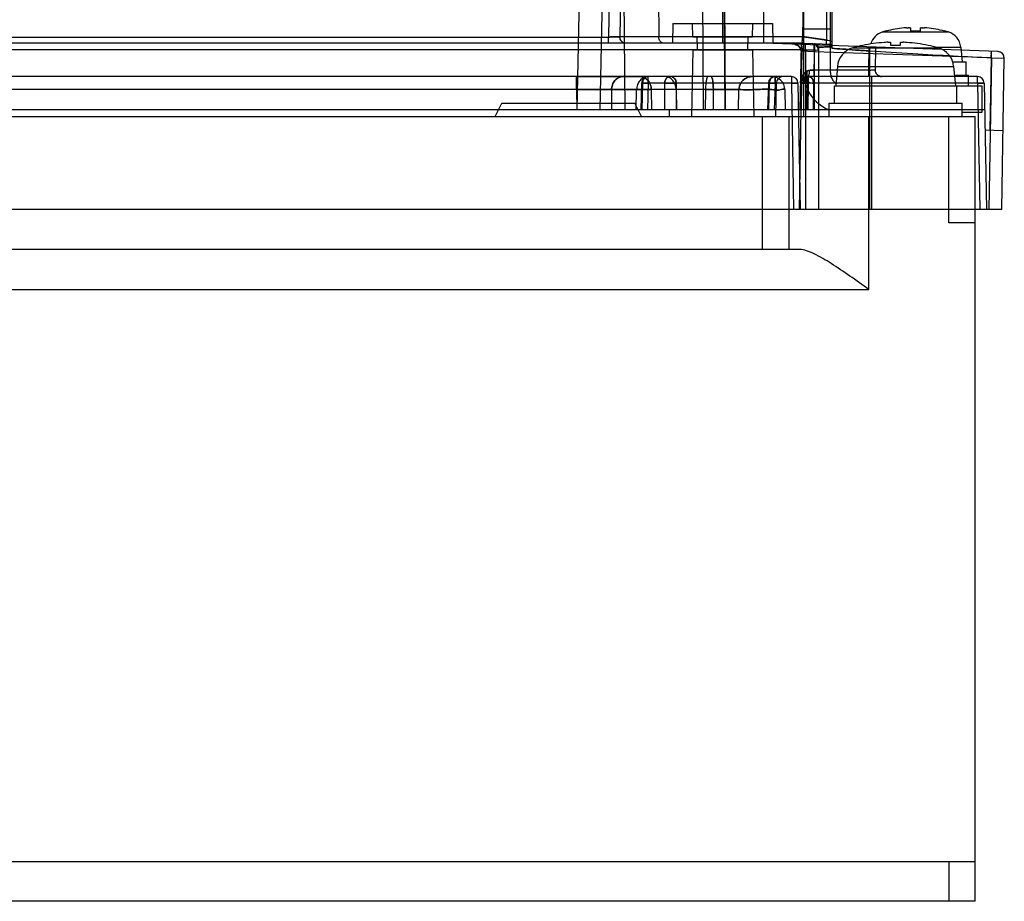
# Model space of a CAD drawing. Header units: millimetres. Extents: x 44 to 341, y 169 to 361.
# Tile 10 of 12: x 267 to 341, y 169 to 235. Entities that reach past the tile are written whole.
import ezdxf

# ---------------------------------------------------------------- set-up
doc = ezdxf.new("R2010")
doc.units = ezdxf.units.MM
doc.header["$LTSCALE"] = 34.457682
doc.layers.get('0').update_dxf_attribs({"linetype": 'CONTINUOUS'})

msp = doc.modelspace()

# ---------------------------------------------------------------- linework, layer by layer
at = {"color": 7, "linetype": 'Continuous'}
for p, q in [((319.369, 233.053), (319.369, 330.553)), ((327.569, 330.553), (327.569, 232.68)), ((312.722, 330.174), (310.771, 233.527)), ((313.588, 330.157), (311.638, 233.549)), ((313.829, 330.157), (314.56, 233.549)), ((327.058, 329.914), (325.376, 233.549)), ((327.183, 329.556), (327.183, 233.301)), ((318.701, 327.557), (319.569, 228.053)), ((325.469, 227.553), (325.469, 327.553)), ((327.469, 230.853), (327.469, 327.553)), ((317.242, 318.053), (317.914, 228.053)), ((309.765, 295.747), (308.399, 228.053)), ((311.497, 295.66), (310.132, 228.053)), ((311.497, 295.66), (312.008, 228.053)), ((322.469, 233.053), (322.469, 284.557)), ((315.619, 234.553), (315.593, 233.053)), ((315.619, 234.553), (323.119, 234.553)), ((317.119, 233.553), (317.102, 234.553)), ((321.619, 233.553), (321.636, 234.553)), ((323.119, 234.553), (323.145, 233.053)), ((325.469, 234.153), (327.469, 234.153)), ((333.519, 233.973), (333.519, 234.206)), ((334.219, 234.206), (334.219, 233.973)), ((70.927, 233.527), (310.771, 233.527)), ((310.771, 233.053), (310.771, 233.527)), ((325.376, 233.549), (311.638, 233.549)), ((317.119, 233.553), (321.619, 233.553)), ((317.469, 232.553), (317.452, 233.553)), ((321.269, 232.553), (321.286, 233.553)), ((331.669, 233.98), (331.406, 233.91)), ((331.406, 233.91), (336.332, 233.91)), ((331.669, 233.98), (331.669, 233.973)), ((336.069, 233.973), (336.069, 233.98)), ((325.367, 233.053), (44.488, 233.053)), ((325.359, 232.571), (58.988, 232.571)), ((312.072, 233.053), (310.771, 233.053)), ((317.119, 232.553), (317.032, 227.553)), ((317.119, 232.553), (321.619, 232.553)), ((321.619, 232.553), (321.706, 227.553)), ((340.067, 232.439), (322.469, 233.053)), ((324.786, 232.972), (325.03, 232.899)), ((325.03, 232.899), (325.206, 232.716)), ((325.149, 220.553), (325.359, 232.571)), ((325.267, 232.955), (325.182, 228.053)), ((325.205, 232.716), (325.269, 232.472)), ((325.359, 232.571), (325.604, 232.566)), ((325.367, 233.053), (327.569, 232.992)), ((325.367, 233.052), (325.6, 233.047)), ((325.604, 232.566), (325.604, 220.553)), ((326.267, 232.92), (326.234, 231.044)), ((326.569, 232.728), (326.569, 220.553)), ((327.185, 233.002), (327.459, 232.995)), ((327.453, 232.995), (327.569, 232.992)), ((327.459, 232.995), (327.569, 232.992)), ((329.163, 232.717), (335.575, 232.717)), ((329.919, 232.9), (329.919, 232.895)), ((330.369, 232.777), (330.339, 231.044)), ((330.869, 232.76), (330.839, 231.062)), ((332.019, 232.895), (332.019, 233.118)), ((332.719, 233.118), (332.719, 232.895)), ((334.819, 232.895), (334.819, 232.9)), ((335.364, 232.773), (337.271, 232.773)), ((337.271, 232.773), (337.369, 231.653)), ((326.252, 232.421), (325.269, 232.472)), ((325.269, 232.472), (325.269, 228.053)), ((339.567, 231.956), (326.252, 232.421)), ((326.252, 232.421), (326.252, 228.053)), ((330.429, 220.553), (330.429, 232.475)), ((339.585, 231.956), (339.386, 220.553)), ((339.567, 231.956), (339.473, 226.539)), ((339.567, 231.956), (340.549, 231.93)), ((340.312, 232.364), (340.067, 232.439)), ((340.351, 220.553), (340.549, 231.93)), ((330.339, 231.044), (326.234, 231.044)), ((326.235, 231.044), (326.234, 230.553)), ((327.997, 231.315), (327.869, 229.853)), ((327.997, 231.315), (336.741, 231.315)), ((330.339, 231.044), (330.339, 230.553)), ((336.64, 231.653), (337.669, 231.653)), ((336.741, 231.315), (336.869, 229.853)), ((337.669, 230.653), (337.669, 231.653)), ((324.534, 230.553), (47.295, 230.553)), ((308.375, 230.553), (313.137, 230.553)), ((308.375, 229.571), (308.375, 230.553)), ((309.249, 230.553), (308.415, 230.553)), ((308.415, 230.553), (308.415, 229.571)), ((310.044, 230.553), (309.248, 230.553)), ((313.772, 230.062), (313.772, 230.553)), ((323.308, 230.062), (323.308, 230.553)), ((324.534, 230.553), (324.534, 230.053)), ((325.378, 230.421), (325.568, 230.531)), ((338.534, 230.553), (325.717, 230.553)), ((325.717, 230.053), (325.717, 230.553)), ((325.804, 230.553), (325.804, 230.062)), ((330.569, 230.553), (330.569, 220.553)), ((331.041, 230.652), (330.931, 230.765)), ((331.183, 230.578), (331.041, 230.652)), ((331.339, 230.553), (331.183, 230.578)), ((336.799, 230.653), (337.869, 230.653)), ((337.869, 229.853), (337.869, 230.653)), ((338.534, 230.053), (338.534, 230.553)), ((308.415, 229.571), (75.242, 229.571)), ((308.375, 229.571), (308.39, 228.053)), ((308.415, 229.571), (308.4, 228.053)), ((311.013, 229.571), (310.997, 228.053)), ((318.67, 229.571), (311.013, 229.571)), ((312.874, 228.053), (312.897, 229.571)), ((313.272, 230.068), (313.211, 228.053)), ((313.339, 230.062), (313.278, 228.053)), ((324.534, 230.062), (313.339, 230.062)), ((313.772, 230.062), (313.711, 228.053)), ((314.003, 229.571), (314.018, 228.053)), ((315.005, 230.062), (315.005, 228.053)), ((315.87, 230.062), (315.874, 228.053)), ((315.874, 229.571), (315.897, 228.053)), ((318.084, 228.053), (318.104, 229.571)), ((318.683, 228.053), (318.67, 229.571)), ((320.569, 228.053), (320.596, 229.571)), ((322.808, 230.068), (322.747, 228.053)), ((322.817, 228.053), (322.875, 230.062)), ((322.875, 230.062), (322.817, 228.053)), ((323.308, 230.062), (323.247, 228.053)), ((323.369, 227.553), (323.413, 230.062)), ((324.043, 229.571), (324.069, 228.053)), ((324.534, 230.062), (324.7, 220.553)), ((325.034, 230.062), (325.2, 220.553)), ((325.304, 230.062), (325.269, 228.053)), ((325.717, 230.062), (325.682, 228.053)), ((338.534, 230.062), (325.717, 230.062)), ((325.804, 230.062), (325.769, 228.053)), ((326.199, 230.062), (326.169, 228.053)), ((327.769, 229.853), (338.869, 229.853)), ((327.769, 228.553), (327.769, 229.853)), ((336.969, 228.553), (336.969, 229.853)), ((338.534, 230.062), (338.7, 220.553)), ((338.869, 229.853), (338.869, 227.853)), ((339.034, 230.062), (339.2, 220.553)), ((302.269, 227.553), (302.769, 228.553)), ((302.769, 228.553), (312.769, 228.553)), ((313.269, 227.553), (312.769, 228.553)), ((327.369, 228.553), (337.369, 228.553)), ((327.369, 227.553), (327.369, 228.553)), ((337.369, 227.553), (337.369, 228.553)), ((339.069, 228.053), (45.069, 228.053)), ((45.769, 227.553), (338.369, 227.553)), ((315.369, 227.553), (315.36, 228.053)), ((322.369, 217.553), (322.369, 227.553)), ((324.369, 217.553), (324.369, 227.553)), ((330.369, 214.553), (330.369, 227.553)), ((336.369, 219.553), (336.369, 227.553)), ((338.869, 227.853), (337.369, 227.853)), ((338.369, 168.553), (338.369, 227.553)), ((339.095, 226.552), (340.455, 226.505)), ((340.351, 220.553), (43.569, 220.553)), ((338.369, 219.553), (336.369, 219.553)), ((325.173, 217.553), (58.965, 217.553)), ((53.769, 214.553), (330.369, 214.553)), ((45.769, 171.553), (338.369, 171.553)), ((336.369, 171.553), (336.369, 168.553)), ((338.369, 168.553), (45.769, 168.553))]:
    msp.add_line(p, q, dxfattribs=at)
for points in [[(319.569, 228.053), (319.306, 258.053), (319.045, 288.053), (318.784, 318.053)], [(340.549, 231.93), (340.488, 232.179), (340.312, 232.364), (340.067, 232.439)], [(330.931, 230.765), (330.861, 230.907), (330.839, 231.062)], [(320.595, 229.571), (320.649, 229.876), (320.793, 230.149), (321.013, 230.366), (321.29, 230.505), (321.595, 230.553)], [(320.595, 229.571), (320.6, 229.645), (320.609, 229.718), (320.623, 229.789), (320.643, 229.857), (320.666, 229.923), (320.694, 229.986), (320.725, 230.045), (320.759, 230.102), (320.797, 230.155), (320.837, 230.205), (320.88, 230.252), (320.925, 230.295), (320.971, 230.334), (321.019, 230.37), (321.068, 230.403), (321.118, 230.432), (321.168, 230.457), (321.219, 230.48)], [(325.217, 230.063), (325.258, 230.253), (325.378, 230.421), (325.568, 230.531)], [(325.568, 230.531), (325.616, 230.543), (325.666, 230.55), (325.717, 230.553)], [(325.568, 230.531), (325.616, 230.543), (325.666, 230.55), (325.717, 230.553)]]:
    msp.add_lwpolyline(points, dxfattribs=at)
for centre, radius, start, end in [((333.869, 225.253), 8.993, 95.42346, 104.15994), ((333.514, 228.998), 5.232, 94.22006, 95.42478), ((333.471, 229.56), 4.667, 93.31919, 94.21154), ((333.374, 231.992), 2.234, 90.03949, 91.10371), ((333.373, 232.612), 1.614, 88.70065, 90.0181), ((334.364, 232.715), 1.511, 89.93536, 91.34266), ((334.365, 232.092), 2.133, 88.86962, 89.98407), ((334.273, 229.663), 4.564, 85.77879, 86.69128), ((334.23, 229.063), 5.166, 84.56744, 85.78752), ((333.869, 225.253), 8.993, 75.84006, 84.57654), ((331.762, 232.659), 1.3, 105.88085, 164.40787), ((333.869, 225.253), 8.727, 87.7015, 92.2985), ((333.869, 225.253), 9, 74.11915, 75.851), ((335.976, 232.659), 1.3, 5, 74.11915), ((324.769, 232.472), 0.5, 0, 88), ((326.088, 232.552), 0.481, 0.00518, 88.39485), ((326.269, 232.728), 0.3, 0.05258, 88.36939), ((329.591, 231.175), 1.6, 105.49397, 175), ((332.369, 221.153), 12, 101.78072, 105.49397), ((332.369, 221.153), 11.995, 94.06358, 101.78581), ((331.995, 226.442), 6.693, 92.37266, 94.07403), ((331.915, 228.244), 4.889, 91.40512, 92.31646), ((332.369, 221.153), 11.747, 88.29266, 91.70734), ((332.831, 228.478), 4.655, 87.6608, 88.61759), ((332.76, 226.739), 6.395, 85.88619, 87.66708), ((332.369, 221.153), 11.995, 78.21419, 85.93642), ((332.369, 221.153), 12, 74.50603, 78.21928), ((335.147, 231.175), 1.6, 5, 74.50603), ((340.049, 231.939), 0.5, 359, 88), ((331.339, 231.053), 0.5, 179, 270), ((313.772, 230.053), 0.5, 90, 178.2683), ((321.595, 229.553), 1, 90, 179), ((323.308, 230.053), 0.5, 90.00002, 180), ((323.043, 229.553), 1, 0.99986, 89.99964), ((323.913, 230.053), 0.5, 90, 179), ((324.534, 230.053), 0.5, 0, 90), ((325.717, 230.053), 0.5, 90, 180), ((325.804, 230.053), 0.5, 89.99785, 179), ((328.469, 230.853), 3, 180, 247.98297), ((328.469, 230.853), 1, 180, 237.30018), ((338.534, 230.053), 0.5, 0, 90), ((322.531, 204.464), 25.61, 88.26106, 88.84759)]:
    msp.add_arc(centre, radius, start, end, dxfattribs=at)
for points, knots in [([(333.201, 234.22), (333.213, 234.221), (333.256, 234.223), (333.299, 234.225), (333.331, 234.225)], [0, 0, 0, 0, 0.265557, 1, 1, 1, 1]), ([(333.41, 234.225), (333.425, 234.225), (333.447, 234.224), (333.474, 234.222), (333.49, 234.219), (333.502, 234.217), (333.512, 234.214), (333.519, 234.209), (333.519, 234.206)], [0, 0, 0, 0, 0.413325, 0.579972, 0.718585, 0.828778, 0.910738, 1, 1, 1, 1]), ([(334.219, 234.206), (334.219, 234.209), (334.226, 234.214), (334.236, 234.217), (334.248, 234.219), (334.264, 234.222), (334.291, 234.224), (334.313, 234.225), (334.328, 234.225)], [0, 0, 0, 0, 0.089281, 0.171241, 0.281449, 0.420066, 0.586699, 1, 1, 1, 1]), ([(334.407, 234.225), (334.417, 234.225), (334.46, 234.224), (334.504, 234.222), (334.537, 234.22)], [0, 0, 0, 0, 0.233012, 1, 1, 1, 1]), ([(310.771, 233.527), (310.885, 233.528), (311.099, 233.531), (311.388, 233.538), (311.564, 233.545), (311.638, 233.549)], [0, 0, 0, 0, 0.392356, 0.741588, 1, 1, 1, 1]), ([(311.638, 233.549), (311.564, 233.545), (311.388, 233.538), (311.099, 233.531), (310.885, 233.528), (310.771, 233.527)], [0, 0, 0, 0, 0.258419, 0.607652, 1, 1, 1, 1]), ([(312.071, 233.053), (311.996, 233.053), (311.838, 233.104), (311.678, 233.296), (311.639, 233.464), (311.638, 233.549)], [0, 0, 0, 0, 0.313278, 0.645664, 1, 1, 1, 1]), ([(312.071, 233.053), (312.042, 233.053), (311.982, 233.06), (311.899, 233.091), (311.837, 233.13), (311.795, 233.168), (311.766, 233.198), (311.739, 233.232), (311.705, 233.283), (311.67, 233.357), (311.645, 233.452), (311.639, 233.517), (311.638, 233.549)], [0, 0, 0, 0, 0.122379, 0.244101, 0.362781, 0.420594, 0.477086, 0.535935, 0.597787, 0.729742, 0.870843, 1, 1, 1, 1]), ([(314.993, 233.053), (314.917, 233.053), (314.759, 233.104), (314.599, 233.296), (314.56, 233.464), (314.56, 233.549)], [0, 0, 0, 0, 0.312525, 0.646215, 1, 1, 1, 1]), ([(325.367, 233.053), (325.389, 233.053), (325.343, 233.187), (325.383, 233.307), (325.375, 233.466), (325.376, 233.549)], [0, 0, 0, 0, 0.134866, 0.497418, 1, 1, 1, 1]), ([(327.183, 233.301), (327.032, 233.321), (326.431, 233.409), (325.83, 233.504), (325.376, 233.549)], [0, 0, 0, 0, 0.250004, 1, 1, 1, 1]), ([(325.376, 233.549), (325.527, 233.534), (326.131, 233.463), (326.731, 233.362), (327.183, 233.301)], [0, 0, 0, 0, 0.250101, 1, 1, 1, 1]), ([(327.185, 233.002), (327.184, 233.002), (327.181, 233.004), (327.178, 233.008), (327.175, 233.015), (327.172, 233.024), (327.17, 233.037), (327.168, 233.052), (327.167, 233.07), (327.167, 233.099), (327.168, 233.14), (327.171, 233.192), (327.176, 233.246), (327.181, 233.283), (327.183, 233.301)], [0, 0, 0, 0, 0.012504, 0.02934, 0.053189, 0.085553, 0.127242, 0.178104, 0.237689, 0.305498, 0.462406, 0.638111, 0.820795, 1, 1, 1, 1]), ([(327.185, 233.002), (327.184, 233.002), (327.181, 233.004), (327.177, 233.008), (327.175, 233.015), (327.172, 233.025), (327.17, 233.037), (327.168, 233.052), (327.167, 233.071), (327.167, 233.099), (327.168, 233.14), (327.171, 233.192), (327.176, 233.246), (327.181, 233.283), (327.183, 233.301)], [0, 0, 0, 0, 0.012658, 0.029566, 0.053501, 0.085947, 0.127704, 0.178615, 0.238226, 0.306036, 0.462869, 0.638429, 0.820944, 1, 1, 1, 1]), ([(327.183, 233.301), (327.248, 233.286), (327.368, 233.261), (327.478, 233.23), (327.569, 233.206), (327.569, 233.186)], [0, 0, 0, 0, 0.495713, 0.85042, 1, 1, 1, 1]), ([(325.367, 233.053), (325.346, 233.053), (325.3, 232.996), (325.303, 232.888), (325.327, 232.741), (325.346, 232.631), (325.359, 232.571)], [0, 0, 0, 0, 0.126099, 0.340469, 0.639436, 1, 1, 1, 1]), ([(325.367, 233.052), (325.346, 233.052), (325.3, 232.996), (325.304, 232.887), (325.327, 232.741), (325.346, 232.63), (325.359, 232.571)], [0, 0, 0, 0, 0.125659, 0.340112, 0.639547, 1, 1, 1, 1]), ([(325.359, 232.571), (325.386, 232.57), (325.441, 232.568), (325.522, 232.569), (325.576, 232.567), (325.604, 232.566)], [0, 0, 0, 0, 0.33873, 0.663632, 1, 1, 1, 1]), ([(325.604, 232.566), (325.605, 232.643), (325.619, 232.796), (325.582, 232.914), (325.623, 233.047), (325.6, 233.047)], [0, 0, 0, 0, 0.481463, 0.860632, 1, 1, 1, 1]), ([(325.604, 232.566), (325.728, 232.565), (325.948, 232.556), (326.272, 232.577), (326.418, 232.525), (326.569, 232.576), (326.569, 232.552)], [0, 0, 0, 0, 0.384412, 0.709135, 0.924839, 1, 1, 1, 1]), ([(325.604, 232.566), (325.728, 232.565), (325.948, 232.556), (326.272, 232.577), (326.418, 232.525), (326.569, 232.576), (326.569, 232.552)], [0, 0, 0, 0, 0.385209, 0.709082, 0.92447, 1, 1, 1, 1]), ([(326.252, 232.421), (326.253, 232.451), (326.255, 232.515), (326.258, 232.609), (326.26, 232.685), (326.261, 232.739), (326.261, 232.773), (326.262, 232.8), (326.262, 232.82), (326.262, 232.839), (326.262, 232.86), (326.262, 232.881), (326.262, 232.897), (326.262, 232.907), (326.262, 232.912), (326.261, 232.916), (326.261, 232.918), (326.261, 232.92), (326.261, 232.921), (326.26, 232.921)], [0, 0, 0, 0, 0.181698, 0.384352, 0.561526, 0.638313, 0.706693, 0.769608, 0.799365, 0.827834, 0.879876, 0.924148, 0.959265, 0.973011, 0.984025, 0.990802, 0.995708, 0.998741, 1, 1, 1, 1]), ([(326.252, 232.421), (326.253, 232.455), (326.255, 232.522), (326.258, 232.617), (326.26, 232.689), (326.261, 232.74), (326.261, 232.774), (326.262, 232.8), (326.262, 232.821), (326.262, 232.839), (326.262, 232.86), (326.262, 232.882), (326.262, 232.898), (326.262, 232.908), (326.262, 232.913), (326.261, 232.916), (326.261, 232.919), (326.261, 232.92), (326.26, 232.921), (326.26, 232.921)], [0, 0, 0, 0, 0.206586, 0.399323, 0.567861, 0.641159, 0.706691, 0.770343, 0.800423, 0.829174, 0.88163, 0.926072, 0.961069, 0.974637, 0.98539, 0.991579, 0.996059, 0.998832, 1, 1, 1, 1]), ([(327.569, 232.796), (327.387, 232.791), (327.059, 232.8), (326.808, 232.736), (326.569, 232.767), (326.569, 232.728)], [0, 0, 0, 0, 0.543741, 0.881782, 1, 1, 1, 1]), ([(326.569, 232.728), (326.569, 232.767), (326.808, 232.736), (327.059, 232.8), (327.387, 232.791), (327.569, 232.796)], [0, 0, 0, 0, 0.118247, 0.456316, 1, 1, 1, 1]), ([(330.429, 232.475), (330.074, 232.501), (329.393, 232.547), (328.44, 232.616), (327.841, 232.659), (327.569, 232.68)], [0, 0, 0, 0, 0.372507, 0.714115, 1, 1, 1, 1]), ([(327.569, 232.68), (327.841, 232.658), (328.44, 232.616), (329.393, 232.547), (330.074, 232.5), (330.429, 232.475)], [0, 0, 0, 0, 0.285879, 0.627484, 1, 1, 1, 1]), ([(330.429, 232.475), (330.432, 232.512), (330.435, 232.568), (330.437, 232.632), (330.437, 232.665), (330.438, 232.686), (330.437, 232.704), (330.437, 232.72), (330.437, 232.734), (330.436, 232.748), (330.435, 232.758), (330.433, 232.767), (330.432, 232.772), (330.43, 232.775), (330.429, 232.775)], [0, 0, 0, 0, 0.372121, 0.557364, 0.634455, 0.703117, 0.76006, 0.81303, 0.862395, 0.906535, 0.943487, 0.971885, 0.990673, 1, 1, 1, 1]), ([(331.795, 233.132), (331.808, 233.132), (331.854, 233.133), (331.9, 233.133), (331.933, 233.132)], [0, 0, 0, 0, 0.285125, 1, 1, 1, 1]), ([(331.933, 233.132), (331.945, 233.131), (331.966, 233.13), (331.994, 233.127), (332.01, 233.125), (332.019, 233.12), (332.019, 233.118)], [0, 0, 0, 0, 0.418705, 0.725846, 0.916874, 1, 1, 1, 1]), ([(332.719, 233.118), (332.719, 233.12), (332.728, 233.125), (332.744, 233.127), (332.772, 233.13), (332.793, 233.131), (332.805, 233.132)], [0, 0, 0, 0, 0.083125, 0.274154, 0.581295, 1, 1, 1, 1]), ([(332.805, 233.132), (332.815, 233.132), (332.861, 233.133), (332.907, 233.132), (332.943, 233.132)], [0, 0, 0, 0, 0.21252, 1, 1, 1, 1]), ([(339.585, 231.955), (338.627, 231.989), (336.651, 232.08), (333.6, 232.265), (331.506, 232.405), (330.429, 232.475)], [0, 0, 0, 0, 0.313434, 0.647124, 1, 1, 1, 1]), ([(339.567, 231.956), (339.57, 232.039), (339.589, 232.199), (339.552, 232.322), (339.598, 232.455), (339.576, 232.456)], [0, 0, 0, 0, 0.50026, 0.865182, 1, 1, 1, 1]), ([(339.567, 231.956), (339.568, 231.989), (339.571, 232.055), (339.573, 232.151), (339.575, 232.228), (339.577, 232.284), (339.577, 232.321), (339.578, 232.354), (339.578, 232.382), (339.578, 232.405), (339.578, 232.424), (339.578, 232.436), (339.577, 232.444), (339.577, 232.448), (339.577, 232.451), (339.577, 232.454), (339.576, 232.455), (339.576, 232.456), (339.576, 232.456)], [0, 0, 0, 0, 0.198196, 0.394989, 0.577493, 0.659755, 0.734154, 0.799508, 0.855511, 0.902078, 0.939125, 0.966715, 0.977155, 0.98549, 0.991821, 0.996253, 0.998906, 1, 1, 1, 1]), ([(339.585, 231.955), (339.587, 232.018), (339.589, 232.096), (339.591, 232.19), (339.591, 232.234), (339.592, 232.273), (339.592, 232.307), (339.592, 232.337), (339.592, 232.363), (339.591, 232.384), (339.591, 232.4), (339.59, 232.413), (339.589, 232.428), (339.588, 232.44), (339.587, 232.448), (339.587, 232.452), (339.586, 232.454), (339.585, 232.455), (339.585, 232.455)], [0, 0, 0, 0, 0.373298, 0.471358, 0.559182, 0.636541, 0.705435, 0.762559, 0.81568, 0.865153, 0.88804, 0.909335, 0.946216, 0.97435, 0.984739, 0.992483, 0.997495, 1, 1, 1, 1]), ([(326.234, 231.044), (326.205, 231.044), (326.088, 231.041), (325.971, 231.031), (325.884, 231.021)], [0, 0, 0, 0, 0.253739, 1, 1, 1, 1]), ([(325.884, 231.021), (325.922, 231.025), (325.999, 231.033), (326.116, 231.042), (326.195, 231.044), (326.234, 231.044)], [0, 0, 0, 0, 0.32738, 0.662043, 1, 1, 1, 1]), ([(330.339, 231.044), (330.376, 231.045), (330.448, 231.046), (330.536, 231.048), (330.603, 231.05), (330.648, 231.052), (330.689, 231.053), (330.727, 231.054), (330.759, 231.056), (330.783, 231.057), (330.799, 231.058), (330.809, 231.058), (330.818, 231.059), (330.825, 231.06), (330.831, 231.06), (330.835, 231.061), (330.838, 231.061), (330.839, 231.061), (330.839, 231.062), (330.839, 231.062)], [0, 0, 0, 0, 0.221242, 0.431644, 0.52896, 0.619762, 0.70263, 0.776896, 0.842029, 0.896724, 0.920019, 0.940435, 0.957915, 0.9724, 0.984226, 0.992742, 0.997945, 0.999329, 1, 1, 1, 1]), ([(311.879, 230.553), (311.826, 230.553), (311.718, 230.541), (311.586, 230.498), (311.483, 230.445), (311.381, 230.377), (311.265, 230.269), (311.154, 230.112), (311.073, 229.937), (311.025, 229.754), (311.013, 229.631), (311.013, 229.571)], [0, 0, 0, 0, 0.108502, 0.224398, 0.285263, 0.347876, 0.477264, 0.610458, 0.744277, 0.875073, 1, 1, 1, 1]), ([(311.013, 229.571), (311.013, 229.631), (311.025, 229.754), (311.073, 229.937), (311.154, 230.112), (311.265, 230.269), (311.381, 230.377), (311.483, 230.445), (311.586, 230.498), (311.718, 230.541), (311.826, 230.553), (311.879, 230.553)], [0, 0, 0, 0, 0.124928, 0.255724, 0.389543, 0.522737, 0.652125, 0.714738, 0.775603, 0.891498, 1, 1, 1, 1]), ([(313.763, 230.553), (313.651, 230.553), (313.419, 230.499), (313.134, 230.276), (312.945, 229.951), (312.899, 229.698), (312.897, 229.571)], [0, 0, 0, 0, 0.233373, 0.476731, 0.733659, 1, 1, 1, 1]), ([(314.003, 229.571), (314.001, 229.697), (313.956, 229.945), (313.773, 230.268), (313.489, 230.496), (313.252, 230.553), (313.137, 230.553)], [0, 0, 0, 0, 0.262568, 0.513633, 0.759677, 1, 1, 1, 1]), ([(313.137, 230.553), (313.247, 230.553), (313.475, 230.501), (313.759, 230.284), (313.953, 229.96), (314.001, 229.702), (314.003, 229.571)], [0, 0, 0, 0, 0.229947, 0.467065, 0.725896, 1, 1, 1, 1]), ([(313.772, 230.553), (313.698, 230.553), (313.545, 230.505), (313.382, 230.318), (313.34, 230.15), (313.339, 230.062)], [0, 0, 0, 0, 0.306774, 0.63054, 1, 1, 1, 1]), ([(315.247, 230.502), (315.2, 230.475), (315.114, 230.399), (315.026, 230.246), (315.005, 230.124), (315.005, 230.062)], [0, 0, 0, 0, 0.308095, 0.642072, 1, 1, 1, 1]), ([(315.005, 230.062), (315.006, 230.105), (315.017, 230.19), (315.06, 230.309), (315.107, 230.379), (315.135, 230.41)], [0, 0, 0, 0, 0.340354, 0.675082, 1, 1, 1, 1]), ([(315.874, 229.571), (315.872, 229.698), (315.827, 229.951), (315.638, 230.276), (315.352, 230.499), (315.121, 230.553), (315.009, 230.553)], [0, 0, 0, 0, 0.26634, 0.523267, 0.766625, 1, 1, 1, 1]), ([(315.135, 230.41), (315.161, 230.44), (315.222, 230.493), (315.327, 230.542), (315.402, 230.553), (315.438, 230.553)], [0, 0, 0, 0, 0.350684, 0.689547, 1, 1, 1, 1]), ([(315.741, 230.41), (315.715, 230.44), (315.654, 230.493), (315.549, 230.542), (315.474, 230.553), (315.438, 230.553)], [0, 0, 0, 0, 0.350891, 0.689868, 1, 1, 1, 1]), ([(315.628, 230.502), (315.675, 230.475), (315.761, 230.4), (315.85, 230.246), (315.87, 230.124), (315.871, 230.062)], [0, 0, 0, 0, 0.307976, 0.641908, 1, 1, 1, 1]), ([(315.871, 230.062), (315.87, 230.105), (315.859, 230.19), (315.815, 230.309), (315.768, 230.379), (315.741, 230.41)], [0, 0, 0, 0, 0.3404, 0.675139, 1, 1, 1, 1]), ([(318.104, 229.571), (318.104, 229.631), (318.106, 229.752), (318.115, 229.932), (318.128, 230.078), (318.142, 230.189), (318.157, 230.284), (318.174, 230.369), (318.193, 230.434), (318.203, 230.465), (318.213, 230.489), (318.225, 230.513), (318.24, 230.535), (318.256, 230.549), (318.268, 230.553), (318.273, 230.553)], [0, 0, 0, 0, 0.176491, 0.356233, 0.529265, 0.609698, 0.684291, 0.811611, 0.862879, 0.885246, 0.905413, 0.939258, 0.965226, 0.984694, 1, 1, 1, 1]), ([(318.67, 229.571), (318.669, 229.695), (318.663, 229.921), (318.627, 230.234), (318.589, 230.422), (318.531, 230.553), (318.496, 230.553)], [0, 0, 0, 0, 0.366164, 0.676047, 0.897896, 1, 1, 1, 1]), ([(318.496, 230.553), (318.529, 230.553), (318.586, 230.434), (318.624, 230.249), (318.662, 229.933), (318.669, 229.7), (318.67, 229.571)], [0, 0, 0, 0, 0.095413, 0.302976, 0.618366, 1, 1, 1, 1]), ([(323.118, 230.502), (323.063, 230.473), (322.971, 230.389), (322.894, 230.229), (322.877, 230.116), (322.875, 230.062)], [0, 0, 0, 0, 0.355125, 0.689246, 1, 1, 1, 1]), ([(322.875, 230.062), (322.875, 230.105), (322.886, 230.19), (322.93, 230.309), (322.977, 230.379), (323.004, 230.41)], [0, 0, 0, 0, 0.340309, 0.675025, 1, 1, 1, 1]), ([(323.004, 230.41), (323.031, 230.44), (323.091, 230.493), (323.197, 230.542), (323.272, 230.553), (323.308, 230.553)], [0, 0, 0, 0, 0.350284, 0.688848, 1, 1, 1, 1]), ([(323.308, 230.553), (323.286, 230.553), (323.242, 230.549), (323.178, 230.532), (323.137, 230.513), (323.118, 230.502)], [0, 0, 0, 0, 0.330829, 0.664139, 1, 1, 1, 1]), ([(323.308, 230.553), (323.287, 230.553), (323.335, 230.426), (323.293, 230.306), (323.308, 230.147), (323.308, 230.062)], [0, 0, 0, 0, 0.12868, 0.478221, 1, 1, 1, 1]), ([(325.682, 230.95), (325.586, 230.891), (325.423, 230.714), (325.279, 230.402), (325.219, 230.173), (325.217, 230.062)], [0, 0, 0, 0, 0.326001, 0.6754, 1, 1, 1, 1]), ([(325.217, 230.062), (325.218, 230.15), (325.257, 230.327), (325.354, 230.573), (325.489, 230.793), (325.615, 230.905), (325.682, 230.95)], [0, 0, 0, 0, 0.256979, 0.518669, 0.766237, 1, 1, 1, 1]), ([(325.682, 230.95), (325.688, 230.929), (325.699, 230.882), (325.707, 230.811), (325.706, 230.751), (325.7, 230.707), (325.693, 230.678), (325.684, 230.65), (325.669, 230.615), (325.643, 230.575), (325.605, 230.545), (325.578, 230.534), (325.568, 230.531)], [0, 0, 0, 0, 0.134731, 0.301523, 0.44963, 0.516114, 0.577539, 0.639175, 0.700041, 0.818463, 0.933718, 1, 1, 1, 1]), ([(325.884, 231.021), (325.86, 231.018), (325.813, 231.009), (325.746, 230.985), (325.703, 230.962), (325.682, 230.95)], [0, 0, 0, 0, 0.330167, 0.662332, 1, 1, 1, 1]), ([(325.682, 230.95), (325.703, 230.962), (325.745, 230.985), (325.813, 231.009), (325.86, 231.018), (325.884, 231.021)], [0, 0, 0, 0, 0.336398, 0.669201, 1, 1, 1, 1]), ([(325.884, 231.021), (325.886, 230.99), (325.887, 230.929), (325.882, 230.853), (325.874, 230.795), (325.866, 230.757), (325.858, 230.727), (325.852, 230.705), (325.847, 230.69), (325.841, 230.675), (325.834, 230.657), (325.823, 230.636), (325.809, 230.612), (325.793, 230.592), (325.776, 230.575), (325.757, 230.563), (325.737, 230.555), (325.724, 230.553), (325.717, 230.553)], [0, 0, 0, 0, 0.171232, 0.344915, 0.424361, 0.497986, 0.565444, 0.596822, 0.626636, 0.654931, 0.682791, 0.73685, 0.788192, 0.836341, 0.881106, 0.922734, 0.961822, 1, 1, 1, 1]), ([(325.884, 231.021), (325.886, 230.992), (325.887, 230.935), (325.882, 230.849), (325.869, 230.766), (325.849, 230.693), (325.826, 230.64), (325.804, 230.606), (325.784, 230.581), (325.755, 230.559), (325.729, 230.553), (325.717, 230.553)], [0, 0, 0, 0, 0.160404, 0.323807, 0.482279, 0.627128, 0.75122, 0.80476, 0.85254, 0.932585, 1, 1, 1, 1]), ([(326.081, 230.41), (326.057, 230.44), (326.003, 230.492), (325.906, 230.542), (325.837, 230.553), (325.804, 230.553)], [0, 0, 0, 0, 0.356619, 0.694144, 1, 1, 1, 1]), ([(325.804, 230.553), (325.834, 230.553), (325.894, 230.546), (325.976, 230.509), (326.023, 230.471), (326.044, 230.448)], [0, 0, 0, 0, 0.335977, 0.659213, 1, 1, 1, 1]), ([(326.044, 230.448), (326.081, 230.412), (326.137, 230.329), (326.197, 230.198), (326.202, 230.105), (326.199, 230.062)], [0, 0, 0, 0, 0.363908, 0.694814, 1, 1, 1, 1]), ([(326.199, 230.062), (326.197, 230.105), (326.189, 230.19), (326.148, 230.308), (326.106, 230.379), (326.081, 230.41)], [0, 0, 0, 0, 0.344414, 0.679923, 1, 1, 1, 1]), ([(308.375, 229.571), (308.935, 229.571), (310.019, 229.573), (311.551, 229.573), (312.866, 229.573), (313.659, 229.572), (314.003, 229.571)], [0, 0, 0, 0, 0.298945, 0.577454, 0.816559, 1, 1, 1, 1]), ([(311.013, 229.571), (310.854, 229.572), (310.488, 229.573), (309.881, 229.573), (309.174, 229.573), (308.674, 229.571), (308.415, 229.571)], [0, 0, 0, 0, 0.183529, 0.422641, 0.701055, 1, 1, 1, 1]), ([(308.415, 229.571), (308.674, 229.571), (309.174, 229.573), (309.881, 229.573), (310.488, 229.573), (310.854, 229.572), (311.013, 229.571)], [0, 0, 0, 0, 0.298966, 0.577372, 0.816483, 1, 1, 1, 1]), ([(313.339, 230.062), (313.326, 230.063), (313.301, 230.064), (313.29, 230.065), (313.27, 230.068), (313.272, 230.068)], [0, 0, 0, 0, 0.574986, 0.911421, 1, 1, 1, 1]), ([(313.272, 230.068), (313.293, 230.08), (313.384, 230.06), (313.545, 230.074), (313.69, 230.064), (313.772, 230.062)], [0, 0, 0, 0, 0.14402, 0.50863, 1, 1, 1, 1]), ([(315.005, 230.062), (315.062, 230.065), (315.199, 230.069), (315.422, 230.071), (315.653, 230.069), (315.805, 230.066), (315.871, 230.062)], [0, 0, 0, 0, 0.19943, 0.474757, 0.772411, 1, 1, 1, 1]), ([(320.595, 229.571), (320.595, 229.571), (320.595, 229.571), (320.594, 229.571), (320.592, 229.571), (320.589, 229.572), (320.583, 229.572), (320.577, 229.572), (320.569, 229.572), (320.56, 229.573), (320.545, 229.573), (320.522, 229.573), (320.491, 229.574), (320.454, 229.574), (320.412, 229.575), (320.364, 229.575), (320.311, 229.575), (320.253, 229.575), (320.165, 229.576), (320.044, 229.576), (319.884, 229.576), (319.706, 229.576), (319.513, 229.576), (319.305, 229.575), (319.083, 229.575), (318.851, 229.574), (318.523, 229.573), (318.273, 229.571), (318.104, 229.571)], [0, 0, 0, 0, 0.000093, 0.000316, 0.001187, 0.002633, 0.004654, 0.007248, 0.010415, 0.01415, 0.018454, 0.028753, 0.041295, 0.056063, 0.073036, 0.092194, 0.113489, 0.136872, 0.162291, 0.219038, 0.283323, 0.354704, 0.432591, 0.516356, 0.60537, 0.698986, 0.796467, 1, 1, 1, 1]), ([(318.104, 229.571), (318.273, 229.571), (318.523, 229.573), (318.851, 229.574), (319.083, 229.575), (319.305, 229.575), (319.513, 229.576), (319.706, 229.576), (319.884, 229.576), (320.044, 229.576), (320.165, 229.576), (320.253, 229.575), (320.311, 229.575), (320.364, 229.575), (320.412, 229.575), (320.454, 229.574), (320.491, 229.574), (320.522, 229.573), (320.545, 229.573), (320.56, 229.573), (320.569, 229.572), (320.577, 229.572), (320.583, 229.572), (320.589, 229.572), (320.592, 229.571), (320.594, 229.571), (320.595, 229.571), (320.595, 229.571), (320.595, 229.571)], [0, 0, 0, 0, 0.203535, 0.301013, 0.394626, 0.483641, 0.567408, 0.645297, 0.716681, 0.780967, 0.837714, 0.863133, 0.886515, 0.907809, 0.926965, 0.943938, 0.958703, 0.971245, 0.981543, 0.985846, 0.989582, 0.992748, 0.995343, 0.997365, 0.998812, 0.999683, 0.999906, 1, 1, 1, 1]), ([(324.043, 229.571), (324.042, 229.654), (323.513, 229.461), (322.983, 229.645), (321.75, 229.547), (320.329, 229.585), (319.244, 229.572), (318.67, 229.571)], [0, 0, 0, 0, 0.046823, 0.183716, 0.400169, 0.67947, 1, 1, 1, 1]), ([(318.67, 229.571), (319.244, 229.572), (320.329, 229.585), (321.75, 229.547), (322.983, 229.645), (323.513, 229.461), (324.042, 229.654), (324.043, 229.571)], [0, 0, 0, 0, 0.320535, 0.599838, 0.816289, 0.953179, 1, 1, 1, 1]), ([(322.875, 230.062), (322.852, 230.063), (322.768, 230.07), (322.941, 230.071), (322.989, 230.07), (323.046, 230.068)], [0, 0, 0, 0, 0.219075, 0.439312, 1, 1, 1, 1]), ([(322.875, 230.062), (322.869, 230.062), (322.858, 230.063), (322.842, 230.064), (322.829, 230.065), (322.82, 230.067), (322.812, 230.065), (322.807, 230.081), (322.808, 230.06), (322.808, 230.053)], [0, 0, 0, 0, 0.191537, 0.378583, 0.531226, 0.639666, 0.708606, 0.780901, 1, 1, 1, 1]), ([(322.808, 230.053), (322.808, 230.062), (322.837, 230.081), (322.894, 230.063), (322.993, 230.073), (323.136, 230.065), (323.246, 230.063), (323.308, 230.062)], [0, 0, 0, 0, 0.052146, 0.154578, 0.348381, 0.634388, 1, 1, 1, 1]), ([(325.034, 230.062), (325.034, 230.084), (324.899, 230.04), (324.777, 230.079), (324.617, 230.063), (324.534, 230.062)], [0, 0, 0, 0, 0.134101, 0.500056, 1, 1, 1, 1]), ([(324.534, 230.062), (324.589, 230.063), (324.695, 230.062), (324.857, 230.074), (324.941, 230.048), (325.034, 230.078), (325.034, 230.062)], [0, 0, 0, 0, 0.328367, 0.65347, 0.902717, 1, 1, 1, 1]), ([(325.034, 230.062), (325.034, 230.071), (324.97, 230.053), (324.899, 230.074), (324.727, 230.061), (324.606, 230.063), (324.534, 230.062)], [0, 0, 0, 0, 0.055711, 0.243499, 0.570451, 1, 1, 1, 1]), ([(325.717, 230.062), (325.635, 230.063), (325.478, 230.079), (325.354, 230.04), (325.217, 230.086), (325.217, 230.062)], [0, 0, 0, 0, 0.491118, 0.85444, 1, 1, 1, 1]), ([(325.217, 230.062), (325.217, 230.083), (325.346, 230.041), (325.469, 230.08), (325.63, 230.063), (325.717, 230.062)], [0, 0, 0, 0, 0.129215, 0.480967, 1, 1, 1, 1]), ([(325.304, 230.062), (325.304, 230.082), (325.424, 230.06), (325.54, 230.089), (325.771, 230.077), (325.988, 230.075), (326.134, 230.067), (326.199, 230.062)], [0, 0, 0, 0, 0.068577, 0.254361, 0.513459, 0.783649, 1, 1, 1, 1]), ([(325.804, 230.053), (325.77, 230.054), (325.705, 230.085), (325.599, 230.08), (325.501, 230.078), (325.405, 230.078), (325.355, 230.067), (325.304, 230.071), (325.304, 230.062)], [0, 0, 0, 0, 0.203815, 0.410969, 0.617716, 0.804135, 0.942857, 1, 1, 1, 1]), ([(325.304, 230.062), (325.304, 230.084), (325.438, 230.04), (325.561, 230.079), (325.721, 230.063), (325.804, 230.062)], [0, 0, 0, 0, 0.134202, 0.500143, 1, 1, 1, 1]), ([(326.199, 230.062), (326.181, 230.062), (326.145, 230.063), (326.089, 230.074), (326.035, 230.054), (325.975, 230.056), (325.932, 230.091), (325.884, 230.108), (325.828, 230.112), (325.804, 230.073), (325.804, 230.053)], [0, 0, 0, 0, 0.121342, 0.250929, 0.384699, 0.511642, 0.640779, 0.757158, 0.861647, 1, 1, 1, 1]), ([(338.534, 230.062), (338.616, 230.063), (338.773, 230.079), (338.897, 230.04), (339.034, 230.086), (339.034, 230.062)], [0, 0, 0, 0, 0.491118, 0.85444, 1, 1, 1, 1]), ([(338.534, 230.062), (338.617, 230.063), (338.777, 230.079), (338.9, 230.04), (339.034, 230.084), (339.034, 230.062)], [0, 0, 0, 0, 0.499857, 0.865798, 1, 1, 1, 1]), ([(339.034, 230.062), (339.034, 230.083), (338.905, 230.041), (338.782, 230.08), (338.621, 230.063), (338.534, 230.062)], [0, 0, 0, 0, 0.129215, 0.480967, 1, 1, 1, 1]), ([(339.034, 230.062), (339.034, 230.078), (338.941, 230.048), (338.857, 230.074), (338.695, 230.062), (338.589, 230.063), (338.534, 230.062)], [0, 0, 0, 0, 0.09728, 0.346531, 0.671641, 1, 1, 1, 1]), ([(330.369, 214.553), (329.892, 214.891), (328.957, 215.552), (327.598, 216.469), (326.511, 217.123), (325.711, 217.467), (325.34, 217.553), (325.173, 217.553)], [0, 0, 0, 0, 0.290134, 0.567767, 0.814435, 0.917046, 1, 1, 1, 1])]:
    msp.add_open_spline(points, degree=3, knots=knots, dxfattribs=at)

doc.saveas('drawing.dxf')
